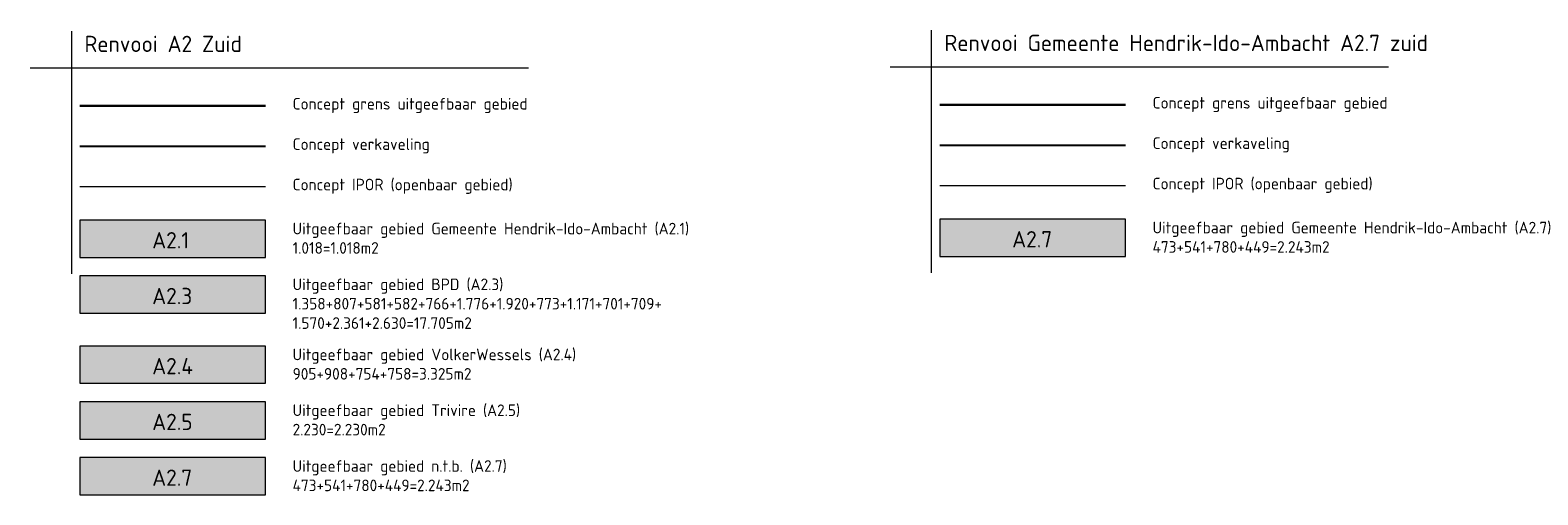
# Model space of a CAD drawing. Header units: metres. Extents: x 104077 to 107207, y 427465 to 428236.
# Tile 6 of 7: x 106172 to 106496, y 427465 to 427565. Entities that reach past the tile are written whole.
import ezdxf

# ---------------------------------------------------------------- set-up
doc = ezdxf.new("R2010")
doc.units = ezdxf.units.M
for name, color, linetype, lineweight in [('_BPD_uitgifte hatch zuid', 50, 'Continuous', 0), ('_SteMar_uitgifte noord', 170, 'Continuous', 30), ('_VOLKER WESSELS_uitgifte hatch noord', 61, 'Continuous', 0), ('N-WE-VH-VERHARDING-G', 252, 'Continuous', 18), ('X-XX-AL-LEGENDA-G', 7, 'Continuous', 18), ('X-XX-AL-LEGENDA-T25', 7, 'Continuous', 18), ('X-XX-AL-LEGENDA-T35', 7, 'Continuous', 35)]:
    doc.layers.add(name, color=color, linetype=linetype, lineweight=lineweight)
doc.layers.add('_GEMEENTE_kavels grijs 2.1 zuid', color=8, linetype='KG-KADASTRAAL')
for name, color, linetype, lineweight, true_color in [('_GEMEENTE_uitgifte hatch 2.1 zuid', 7, 'Continuous', 0, 0xf2ec7d), ('_GEMEENTE_uitgifte hatch 2.7 noord', 7, 'Continuous', 0, 0x83b9ec), ('_TRIVIRE_uitgfite hatch noord', 7, 'Continuous', 0, 0xe3bb5f)]:
    doc.layers.add(name, color=color, linetype=linetype, lineweight=lineweight, true_color=true_color)
doc.styles.add('NLCS-ISO-M1000-T35', font='NLCS-ISO.ttf', dxfattribs={"height": 3.5})
doc.styles.add('NLCS-ISO-M500-T25', font='NLCS-ISO.ttf', dxfattribs={"height": 1.25})
doc.linetypes.add('KG-KADASTRAAL', pattern='A,5.5,-2,["K",Standard,S=1.8,R=0,X=0,Y=-0.9],-2,5.5,-2,[5,NLCS.SHX,S=0.75,R=0,X=0,Y=0],-2', length=19)

msp = doc.modelspace()

# ---------------------------------------------------------------- hatches: boundary and pattern name
at = {"layer": '_BPD_uitgifte hatch zuid'}
h = msp.add_hatch(color=256, dxfattribs=at)
h.dxf.hatch_style = 1
h.paths.add_polyline_path([(106182.531, 427512.425), (106182.531, 427504.425), (106222.531, 427504.425), (106222.531, 427512.425)])
at = {"layer": '_GEMEENTE_uitgifte hatch 2.1 zuid', "transparency": 33554687}
h = msp.add_hatch(color=256, dxfattribs=at)
h.dxf.hatch_style = 1
h.paths.add_polyline_path([(106182.531, 427524.425), (106182.531, 427516.425), (106222.531, 427516.425), (106222.531, 427524.425)])
at = {"layer": '_GEMEENTE_uitgifte hatch 2.7 noord', "transparency": 33554687}
h = msp.add_hatch(color=256, dxfattribs=at)
h.dxf.hatch_style = 1
h.paths.add_polyline_path([(106367.626, 427524.637), (106367.626, 427516.637), (106407.626, 427516.637), (106407.626, 427524.637)])
h = msp.add_hatch(color=256, dxfattribs=at)
h.dxf.hatch_style = 1
h.paths.add_polyline_path([(106182.531, 427473.342), (106182.531, 427465.342), (106222.531, 427465.342), (106222.531, 427473.342)])
at = {"layer": '_TRIVIRE_uitgfite hatch noord', "transparency": 33554687}
h = msp.add_hatch(color=256, dxfattribs=at)
h.dxf.hatch_style = 1
h.paths.add_polyline_path([(106182.531, 427485.342), (106182.531, 427477.342), (106222.531, 427477.342), (106222.531, 427485.342)])
at = {"layer": '_VOLKER WESSELS_uitgifte hatch noord'}
h = msp.add_hatch(color=256, dxfattribs=at)
h.dxf.hatch_style = 1
h.paths.add_polyline_path([(106182.531, 427497.342), (106182.531, 427489.342), (106222.531, 427489.342), (106222.531, 427497.342)])

# ---------------------------------------------------------------- linework, layer by layer
at = {"layer": '_GEMEENTE_kavels grijs 2.1 zuid', "ltscale": 0.2}
for points in [[(106222.531, 427540.314), (106182.531, 427540.314)], [(106407.626, 427540.526), (106367.626, 427540.526)]]:
    msp.add_lwpolyline(points, dxfattribs=at)
at = {"layer": '_SteMar_uitgifte noord', "ltscale": 0.2, "const_width": 0.5, "flags": 128}
for points in [[(106222.531, 427549.002), (106182.531, 427549.002)], [(106407.626, 427549.214), (106367.626, 427549.214)]]:
    msp.add_lwpolyline(points, dxfattribs=at)
at = {"layer": 'N-WE-VH-VERHARDING-G', "ltscale": 0.2, "flags": 128}
for points in [[(106222.531, 427531.625), (106182.531, 427531.625)], [(106407.626, 427531.838), (106367.626, 427531.838)]]:
    msp.add_lwpolyline(points, dxfattribs=at)
at = {"layer": 'X-XX-AL-LEGENDA-G', "flags": 128}
for points in [[(106180.707, 427565.092), (106180.707, 427512.88)], [(106365.802, 427565.305), (106365.802, 427513.092)], [(106171.843, 427557.219), (106279.074, 427557.219)], [(106356.939, 427557.431), (106464.169, 427557.431)]]:
    msp.add_lwpolyline(points, dxfattribs=at)
for points in [[(106182.531, 427516.425), (106222.531, 427516.425), (106222.531, 427524.425), (106182.531, 427524.425)], [(106367.626, 427516.637), (106407.626, 427516.637), (106407.626, 427524.637), (106367.626, 427524.637)], [(106182.531, 427504.425), (106222.531, 427504.425), (106222.531, 427512.425), (106182.531, 427512.425)], [(106182.531, 427489.342), (106222.531, 427489.342), (106222.531, 427497.342), (106182.531, 427497.342)], [(106182.531, 427477.342), (106222.531, 427477.342), (106222.531, 427485.342), (106182.531, 427485.342)], [(106182.531, 427465.342), (106222.531, 427465.342), (106222.531, 427473.342), (106182.531, 427473.342)]]:
    msp.add_lwpolyline(points, close=True, dxfattribs=at)

# ---------------------------------------------------------------- texts
at = {"layer": 'X-XX-AL-LEGENDA-T25', "style": 'NLCS-ISO-M500-T25'}
for s, p in [('Concept grens uitgeefbaar gebied', (106228.331, 427548.224)), ('Concept grens uitgeefbaar gebied', (106413.427, 427548.437)), ('Concept verkaveling', (106228.331, 427539.536)), ('Concept verkaveling', (106413.427, 427539.748)), ('Concept IPOR (openbaar gebied)', (106228.331, 427530.848)), ('Concept IPOR (openbaar gebied)', (106413.427, 427531.06))]:
    msp.add_text(s, height=2.5, dxfattribs=at).set_placement(p)
at = {"layer": 'X-XX-AL-LEGENDA-T25', "char_height": 2.5, "attachment_point": 1, "style": 'NLCS-ISO-M500-T25'}
for s, insert, width in [('Uitgeefbaar gebied Gemeente Hendrik-Ido-Ambacht (A2.1)\\P1.018=1.018m2', (106228.331, 427523.875), 88.32175), ('Uitgeefbaar gebied Gemeente Hendrik-Ido-Ambacht (A2.7)\\P473+541+780+449=2.243m2', (106413.427, 427524.087), 88.32175), ('Uitgeefbaar gebied BPD (A2.3)\\P1.358+807+581+582+766+1.776+1.920+773+1.171+701+709+\\P1.570+2.361+2.630=17.705m2', (106228.331, 427511.875), 49.88944), ('Uitgeefbaar gebied VolkerWessels (A2.4)\\P905+908+754+758=3.325m2', (106228.331, 427496.792), 65.20513), ('Uitgeefbaar gebied Trivire (A2.5)\\P2.230=2.230m2', (106228.331, 427484.792), 57.44552), ('Uitgeefbaar gebied n.t.b. (A2.7)\\P473+541+780+449=2.243m2', (106228.331, 427472.792), 88.32175)]:
    msp.add_mtext(s, dxfattribs=dict(at, insert=insert, width=width))
at = {"layer": 'X-XX-AL-LEGENDA-T35', "style": 'NLCS-ISO-M1000-T35'}
for s, p in [('Renvooi A2 Zuid', (106183.542, 427560.601)), ('Renvooi Gemeente Hendrik-Ido-Ambacht A2.7 zuid', (106368.638, 427560.813)), ('A2.1', (106198.112, 427518.365)), ('A2.7', (106383.207, 427518.577)), ('A2.3', (106198.112, 427506.365)), ('A2.4', (106198.112, 427491.282)), ('A2.5', (106198.112, 427479.282)), ('A2.7', (106198.112, 427467.282))]:
    msp.add_text(s, height=3.5, dxfattribs=at).set_placement(p)

doc.saveas('drawing.dxf')
